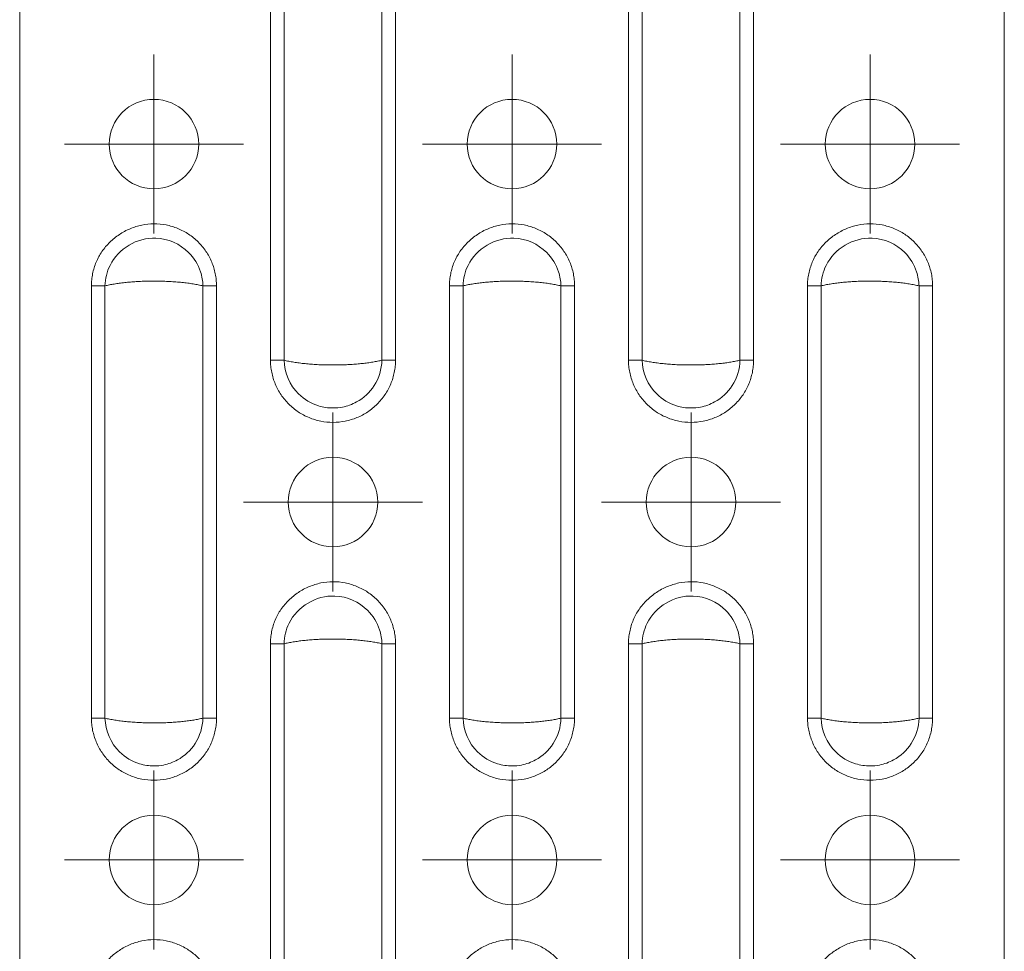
# Model space of a CAD drawing. Header units: millimetres. Extents: x 0 to 210, y 0 to 297.
# Tile 9 of 11: x 44 to 72, y 236 to 262. Entities that reach past the tile are written whole.
import ezdxf

# ---------------------------------------------------------------- set-up
doc = ezdxf.new("R2010")
doc.units = ezdxf.units.MM

# ---------------------------------------------------------------- blocks, each defined once
blk = doc.blocks.new('SW_CENTERMARKSYMBOL_1')
at = {"color": 0, "linetype": 'Continuous', "lineweight": 0}
for p, q in [((0, 1.25), (0, 2.5)), ((0, 0), (0, 1.25)), ((-1.25, 0), (-2.5, 0)), ((0, 0), (-1.25, 0)), ((0, 0), (0, -1.25)), ((0, 0), (1.25, 0)), ((1.25, 0), (2.5, 0)), ((0, -1.25), (0, -2.5))]:
    blk.add_line(p, q, dxfattribs=at)
blk = doc.blocks.new('SW_CENTERMARKSYMBOL_2')
at = {"color": 0, "linetype": 'Continuous', "lineweight": 0}
for p, q in [((0, 1.25), (0, 2.5)), ((0, 0), (0, 1.25)), ((-1.25, 0), (-2.5, 0)), ((0, 0), (-1.25, 0)), ((0, 0), (0, -1.25)), ((0, 0), (1.25, 0)), ((1.25, 0), (2.5, 0)), ((0, -1.25), (0, -2.5))]:
    blk.add_line(p, q, dxfattribs=at)
blk = doc.blocks.new('SW_CENTERMARKSYMBOL_6')
at = {"color": 0, "linetype": 'Continuous', "lineweight": 0}
for p, q in [((0, 1.25), (0, 2.5)), ((0, 0), (0, 1.25)), ((-1.25, 0), (-2.5, 0)), ((0, 0), (-1.25, 0)), ((0, 0), (0, -1.25)), ((0, 0), (1.25, 0)), ((1.25, 0), (2.5, 0)), ((0, -1.25), (0, -2.5))]:
    blk.add_line(p, q, dxfattribs=at)
blk = doc.blocks.new('SW_CENTERMARKSYMBOL_9')
at = {"color": 0, "linetype": 'Continuous', "lineweight": 0}
for p, q in [((0, 1.25), (0, 2.5)), ((0, 0), (0, 1.25)), ((-1.25, 0), (-2.5, 0)), ((0, 0), (-1.25, 0)), ((0, 0), (0, -1.25)), ((0, 0), (1.25, 0)), ((1.25, 0), (2.5, 0)), ((0, -1.25), (0, -2.5))]:
    blk.add_line(p, q, dxfattribs=at)
blk = doc.blocks.new('SW_CENTERMARKSYMBOL_11')
at = {"color": 0, "linetype": 'Continuous', "lineweight": 0}
for p, q in [((0, 1.25), (0, 2.5)), ((0, 0), (0, 1.25)), ((-1.25, 0), (-2.5, 0)), ((0, 0), (-1.25, 0)), ((0, 0), (0, -1.25)), ((0, 0), (1.25, 0)), ((1.25, 0), (2.5, 0)), ((0, -1.25), (0, -2.5))]:
    blk.add_line(p, q, dxfattribs=at)
blk = doc.blocks.new('SW_CENTERMARKSYMBOL_12')
at = {"color": 0, "linetype": 'Continuous', "lineweight": 0}
for p, q in [((0, 1.25), (0, 2.5)), ((0, 0), (0, 1.25)), ((-1.25, 0), (-2.5, 0)), ((0, 0), (-1.25, 0)), ((0, 0), (0, -1.25)), ((0, 0), (1.25, 0)), ((1.25, 0), (2.5, 0)), ((0, -1.25), (0, -2.5))]:
    blk.add_line(p, q, dxfattribs=at)
blk = doc.blocks.new('SW_CENTERMARKSYMBOL_14')
at = {"color": 0, "linetype": 'Continuous', "lineweight": 0}
for p, q in [((0, 1.25), (0, 2.5)), ((0, 0), (0, 1.25)), ((-1.25, 0), (-2.5, 0)), ((0, 0), (-1.25, 0)), ((0, 0), (0, -1.25)), ((0, 0), (1.25, 0)), ((1.25, 0), (2.5, 0)), ((0, -1.25), (0, -2.5))]:
    blk.add_line(p, q, dxfattribs=at)
blk = doc.blocks.new('SW_CENTERMARKSYMBOL_15')
at = {"color": 0, "linetype": 'Continuous', "lineweight": 0}
for p, q in [((0, 1.25), (0, 2.5)), ((0, 0), (0, 1.25)), ((-1.25, 0), (-2.5, 0)), ((0, 0), (-1.25, 0)), ((0, 0), (0, -1.25)), ((0, 0), (1.25, 0)), ((1.25, 0), (2.5, 0)), ((0, -1.25), (0, -2.5))]:
    blk.add_line(p, q, dxfattribs=at)

msp = doc.modelspace()

# ---------------------------------------------------------------- linework, layer by layer
at = {"color": 7, "linetype": 'Continuous', "lineweight": 15}
for p, q in [((44.462, 271.362), (44.462, 154.612)), ((71.962, 271.362), (71.962, 154.612)), ((51.464, 252.824), (51.464, 264.9)), ((51.844, 252.824), (51.844, 264.9)), ((54.579, 264.9), (54.579, 252.824)), ((54.959, 264.9), (54.959, 252.824)), ((61.464, 252.824), (61.464, 264.9)), ((61.844, 252.824), (61.844, 264.9)), ((64.579, 264.9), (64.579, 252.824)), ((64.959, 264.9), (64.959, 252.824)), ((46.464, 242.824), (46.464, 254.9)), ((46.844, 242.824), (46.844, 254.9)), ((49.579, 254.9), (49.579, 242.824)), ((49.959, 254.9), (49.959, 242.824)), ((56.464, 242.824), (56.464, 254.9)), ((56.844, 242.824), (56.844, 254.9)), ((59.579, 254.9), (59.579, 242.824)), ((59.959, 254.9), (59.959, 242.824)), ((66.464, 242.824), (66.464, 254.9)), ((66.844, 242.824), (66.844, 254.9)), ((69.579, 254.9), (69.579, 242.824)), ((69.959, 254.9), (69.959, 242.824)), ((51.464, 232.824), (51.464, 244.9)), ((51.844, 232.824), (51.844, 244.9)), ((54.579, 244.9), (54.579, 232.824)), ((54.959, 244.9), (54.959, 232.824)), ((61.464, 232.824), (61.464, 244.9)), ((61.844, 232.824), (61.844, 244.9)), ((64.579, 244.9), (64.579, 232.824)), ((64.959, 244.9), (64.959, 232.824))]:
    msp.add_line(p, q, dxfattribs=at)
for centre in [(48.212, 258.862), (58.212, 258.862), (68.212, 258.862), (53.212, 248.862), (63.212, 248.862), (48.212, 238.862), (58.212, 238.862), (68.212, 238.862)]:
    msp.add_circle(centre, 1.25, dxfattribs=at)
for points, knots in [([(46.464, 254.9), (46.465, 254.929), (46.466, 254.985), (46.472, 255.07), (46.483, 255.155), (46.503, 255.267), (46.538, 255.405), (46.614, 255.618), (46.75, 255.869), (46.972, 256.129), (47.239, 256.345), (47.543, 256.507), (47.87, 256.611), (48.212, 256.648), (48.553, 256.613), (48.882, 256.513), (49.186, 256.353), (49.408, 256.173), (49.562, 256.004), (49.665, 255.867), (49.754, 255.72), (49.828, 255.566), (49.886, 255.405), (49.928, 255.24), (49.954, 255.071), (49.957, 254.957), (49.959, 254.9)], [0, 0, 0, 0, 0.015558, 0.031135, 0.046768, 0.062496, 0.093799, 0.125045, 0.186708, 0.249382, 0.311688, 0.374289, 0.437411, 0.499275, 0.561957, 0.624546, 0.687103, 0.749679, 0.780928, 0.812381, 0.843709, 0.875023, 0.906415, 0.937501, 0.968592, 1, 1, 1, 1]), ([(56.464, 254.9), (56.465, 254.929), (56.466, 254.985), (56.472, 255.07), (56.483, 255.155), (56.503, 255.267), (56.538, 255.405), (56.614, 255.618), (56.75, 255.869), (56.972, 256.129), (57.239, 256.345), (57.543, 256.507), (57.87, 256.611), (58.212, 256.648), (58.553, 256.613), (58.882, 256.513), (59.186, 256.353), (59.408, 256.173), (59.562, 256.004), (59.665, 255.867), (59.754, 255.72), (59.828, 255.566), (59.886, 255.405), (59.928, 255.24), (59.954, 255.071), (59.957, 254.957), (59.959, 254.9)], [0, 0, 0, 0, 0.0155584, 0.0311347, 0.0467676, 0.0624956, 0.0937995, 0.1250448, 0.1867078, 0.2493823, 0.3116879, 0.3742888, 0.437411, 0.4992755, 0.5619569, 0.6245458, 0.6871026, 0.7496794, 0.7809281, 0.8123812, 0.8437088, 0.8750227, 0.906415, 0.9375008, 0.9685919, 1, 1, 1, 1]), ([(66.464, 254.9), (66.465, 254.929), (66.466, 254.985), (66.472, 255.07), (66.483, 255.155), (66.503, 255.267), (66.538, 255.405), (66.614, 255.618), (66.75, 255.869), (66.972, 256.129), (67.239, 256.345), (67.543, 256.507), (67.87, 256.611), (68.212, 256.648), (68.553, 256.613), (68.882, 256.513), (69.186, 256.353), (69.408, 256.173), (69.562, 256.004), (69.665, 255.867), (69.754, 255.72), (69.828, 255.566), (69.886, 255.405), (69.928, 255.24), (69.954, 255.071), (69.957, 254.957), (69.959, 254.9)], [0, 0, 0, 0, 0.0155584, 0.0311347, 0.0467676, 0.0624956, 0.0937995, 0.1250448, 0.1867078, 0.2493823, 0.3116879, 0.3742888, 0.437411, 0.4992755, 0.5619569, 0.6245458, 0.6871026, 0.7496794, 0.7809281, 0.8123812, 0.8437088, 0.8750227, 0.906415, 0.9375008, 0.9685919, 1, 1, 1, 1]), ([(46.844, 254.9), (46.849, 255.098), (46.897, 255.296), (47.217, 255.943), (47.74, 256.256), (48.608, 256.22), (48.94, 256.075), (49.331, 255.682), (49.446, 255.496), (49.554, 255.166), (49.576, 255.033), (49.579, 254.9)], [-1.088547, -1.088547, -1.088547, -1.088547, -0.936031, -0.936031, -0.529703, -0.529703, -0.266904, -0.266904, -0.102656, -0.102656, 0, 0, 0, 0]), ([(56.844, 254.9), (56.849, 255.098), (56.897, 255.296), (57.217, 255.943), (57.74, 256.256), (58.608, 256.22), (58.94, 256.075), (59.331, 255.682), (59.446, 255.496), (59.554, 255.166), (59.576, 255.033), (59.579, 254.9)], [-1.088547, -1.088547, -1.088547, -1.088547, -0.936031, -0.936031, -0.529703, -0.529703, -0.266904, -0.266904, -0.102656, -0.102656, 0, 0, 0, 0]), ([(66.844, 254.9), (66.849, 255.098), (66.897, 255.296), (67.217, 255.943), (67.74, 256.256), (68.608, 256.22), (68.94, 256.075), (69.331, 255.682), (69.446, 255.496), (69.554, 255.166), (69.576, 255.033), (69.579, 254.9)], [-1.088547, -1.088547, -1.088547, -1.088547, -0.936031, -0.936031, -0.529703, -0.529703, -0.266904, -0.266904, -0.102656, -0.102656, 0, 0, 0, 0]), ([(49.579, 254.9), (49.559, 254.905), (49.517, 254.916), (49.45, 254.93), (49.38, 254.943), (49.307, 254.956), (49.231, 254.967), (49.154, 254.978), (49.074, 254.988), (48.992, 254.997), (48.909, 255.004), (48.824, 255.011), (48.738, 255.017), (48.651, 255.022), (48.564, 255.027), (48.476, 255.03), (48.388, 255.032), (48.3, 255.034), (48.185, 255.034), (48.045, 255.033), (47.878, 255.028), (47.713, 255.02), (47.551, 255.008), (47.393, 254.993), (47.242, 254.975), (47.099, 254.953), (46.964, 254.929), (46.884, 254.91), (46.844, 254.9)], [0, 0, 0, 0, 0.030784, 0.061385, 0.091803, 0.122043, 0.152106, 0.181996, 0.211714, 0.241263, 0.270646, 0.299866, 0.328925, 0.357827, 0.386573, 0.415168, 0.443614, 0.471914, 0.500071, 0.55336, 0.607169, 0.661517, 0.716425, 0.771912, 0.827995, 0.884692, 0.942022, 1, 1, 1, 1]), ([(59.579, 254.9), (59.559, 254.905), (59.517, 254.916), (59.45, 254.93), (59.38, 254.943), (59.307, 254.956), (59.231, 254.967), (59.154, 254.978), (59.074, 254.988), (58.992, 254.997), (58.909, 255.004), (58.824, 255.011), (58.738, 255.017), (58.651, 255.022), (58.564, 255.027), (58.476, 255.03), (58.388, 255.032), (58.3, 255.034), (58.185, 255.034), (58.045, 255.033), (57.878, 255.028), (57.713, 255.02), (57.551, 255.008), (57.393, 254.993), (57.242, 254.975), (57.099, 254.953), (56.964, 254.929), (56.884, 254.91), (56.844, 254.9)], [0, 0, 0, 0, 0.030784, 0.061385, 0.091803, 0.122043, 0.152106, 0.181996, 0.211714, 0.241263, 0.270646, 0.299866, 0.328925, 0.357827, 0.386573, 0.415168, 0.443614, 0.471914, 0.500071, 0.55336, 0.607169, 0.661517, 0.716425, 0.771912, 0.827995, 0.884692, 0.942022, 1, 1, 1, 1]), ([(69.579, 254.9), (69.559, 254.905), (69.517, 254.916), (69.45, 254.93), (69.38, 254.943), (69.307, 254.956), (69.231, 254.967), (69.154, 254.978), (69.074, 254.988), (68.992, 254.997), (68.909, 255.004), (68.824, 255.011), (68.738, 255.017), (68.651, 255.022), (68.564, 255.027), (68.476, 255.03), (68.388, 255.032), (68.3, 255.034), (68.185, 255.034), (68.045, 255.033), (67.878, 255.028), (67.713, 255.02), (67.551, 255.008), (67.393, 254.993), (67.242, 254.975), (67.099, 254.953), (66.964, 254.929), (66.884, 254.91), (66.844, 254.9)], [0, 0, 0, 0, 0.030784, 0.061385, 0.091803, 0.122043, 0.152106, 0.181996, 0.211714, 0.241263, 0.270646, 0.299866, 0.328925, 0.357827, 0.386573, 0.415168, 0.443614, 0.471914, 0.500071, 0.55336, 0.607169, 0.661517, 0.716425, 0.771912, 0.827995, 0.884692, 0.942022, 1, 1, 1, 1]), ([(49.959, 254.9), (49.887, 254.9), (49.815, 254.9), (49.685, 254.9), (49.626, 254.9), (49.579, 254.9)], [0, 0, 0, 0, 0.5, 0.5, 1, 1, 1, 1]), ([(59.959, 254.9), (59.887, 254.9), (59.815, 254.9), (59.685, 254.9), (59.626, 254.9), (59.579, 254.9)], [0, 0, 0, 0, 0.5, 0.5, 1, 1, 1, 1]), ([(69.959, 254.9), (69.887, 254.9), (69.815, 254.9), (69.685, 254.9), (69.626, 254.9), (69.579, 254.9)], [0, 0, 0, 0, 0.5, 0.5, 1, 1, 1, 1]), ([(54.959, 252.824), (54.958, 252.795), (54.958, 252.739), (54.951, 252.654), (54.94, 252.569), (54.92, 252.457), (54.885, 252.319), (54.808, 252.105), (54.673, 251.852), (54.453, 251.589), (54.187, 251.37), (53.883, 251.21), (53.554, 251.11), (53.212, 251.077), (52.869, 251.11), (52.54, 251.21), (52.236, 251.371), (51.97, 251.587), (51.752, 251.853), (51.617, 252.105), (51.539, 252.319), (51.497, 252.485), (51.469, 252.654), (51.466, 252.767), (51.464, 252.824)], [0, 0, 0, 0, 0.015533, 0.031084, 0.046691, 0.062392, 0.093615, 0.124896, 0.187194, 0.249778, 0.312389, 0.374922, 0.437461, 0.50008, 0.562677, 0.625319, 0.687821, 0.750259, 0.812689, 0.875175, 0.906472, 0.937669, 0.968968, 1, 1, 1, 1]), ([(51.464, 252.824), (51.536, 252.824), (51.608, 252.824), (51.738, 252.824), (51.797, 252.824), (51.844, 252.824)], [0, 0, 0, 0, 0.5, 0.5, 1, 1, 1, 1]), ([(51.844, 252.824), (51.865, 252.819), (51.906, 252.808), (51.974, 252.794), (52.044, 252.781), (52.116, 252.768), (52.192, 252.757), (52.27, 252.746), (52.35, 252.736), (52.431, 252.727), (52.515, 252.72), (52.599, 252.713), (52.685, 252.707), (52.772, 252.701), (52.86, 252.697), (52.947, 252.694), (53.036, 252.692), (53.124, 252.69), (53.238, 252.69), (53.378, 252.691), (53.545, 252.696), (53.71, 252.704), (53.872, 252.716), (54.03, 252.731), (54.181, 252.749), (54.325, 252.771), (54.46, 252.795), (54.539, 252.814), (54.579, 252.824)], [0, 0, 0, 0, 0.030784, 0.061385, 0.091803, 0.122043, 0.152106, 0.181996, 0.211714, 0.241263, 0.270646, 0.299866, 0.328925, 0.357827, 0.386573, 0.415168, 0.443614, 0.471914, 0.500071, 0.55336, 0.607169, 0.661517, 0.716425, 0.771912, 0.827995, 0.884692, 0.942022, 1, 1, 1, 1]), ([(54.579, 252.824), (54.573, 252.573), (54.497, 252.324), (54.238, 251.924), (54.068, 251.766), (53.746, 251.589), (53.613, 251.541), (53.388, 251.497), (53.299, 251.489), (53.076, 251.489), (52.939, 251.509), (52.6, 251.613), (52.408, 251.728), (52.003, 252.126), (51.852, 252.472), (51.844, 252.824)], [-1.089053, -1.089053, -1.089053, -1.089053, -0.895746, -0.895746, -0.721498, -0.721498, -0.612592, -0.612592, -0.544526, -0.544526, -0.439244, -0.439244, -0.270793, -0.270793, 0, 0, 0, 0]), ([(54.579, 252.824), (54.626, 252.824), (54.685, 252.824), (54.815, 252.824), (54.887, 252.824), (54.959, 252.824)], [0, 0, 0, 0, 0.5, 0.5, 1, 1, 1, 1]), ([(64.959, 252.824), (64.958, 252.795), (64.958, 252.739), (64.951, 252.654), (64.94, 252.569), (64.92, 252.457), (64.885, 252.319), (64.808, 252.105), (64.673, 251.852), (64.453, 251.589), (64.187, 251.37), (63.883, 251.21), (63.554, 251.11), (63.212, 251.077), (62.869, 251.11), (62.54, 251.21), (62.236, 251.371), (61.97, 251.587), (61.752, 251.853), (61.617, 252.105), (61.539, 252.319), (61.497, 252.485), (61.469, 252.654), (61.466, 252.767), (61.464, 252.824)], [0, 0, 0, 0, 0.015533, 0.031084, 0.046691, 0.062392, 0.093615, 0.124896, 0.187194, 0.249778, 0.312389, 0.374922, 0.437461, 0.50008, 0.562677, 0.625319, 0.687821, 0.750259, 0.812689, 0.875175, 0.906472, 0.937669, 0.968968, 1, 1, 1, 1]), ([(61.464, 252.824), (61.536, 252.824), (61.608, 252.824), (61.738, 252.824), (61.797, 252.824), (61.844, 252.824)], [0, 0, 0, 0, 0.5, 0.5, 1, 1, 1, 1]), ([(61.844, 252.824), (61.865, 252.819), (61.906, 252.808), (61.974, 252.794), (62.044, 252.781), (62.116, 252.768), (62.192, 252.757), (62.27, 252.746), (62.35, 252.736), (62.431, 252.727), (62.515, 252.72), (62.599, 252.713), (62.685, 252.707), (62.772, 252.701), (62.86, 252.697), (62.947, 252.694), (63.036, 252.692), (63.124, 252.69), (63.238, 252.69), (63.378, 252.691), (63.545, 252.696), (63.71, 252.704), (63.872, 252.716), (64.03, 252.731), (64.181, 252.749), (64.325, 252.771), (64.46, 252.795), (64.539, 252.814), (64.579, 252.824)], [0, 0, 0, 0, 0.030784, 0.061385, 0.091803, 0.122043, 0.152106, 0.181996, 0.211714, 0.241263, 0.270646, 0.299866, 0.328925, 0.357827, 0.386573, 0.415168, 0.443614, 0.471914, 0.500071, 0.55336, 0.607169, 0.661517, 0.716425, 0.771912, 0.827995, 0.884692, 0.942022, 1, 1, 1, 1]), ([(64.579, 252.824), (64.573, 252.573), (64.497, 252.324), (64.238, 251.924), (64.068, 251.766), (63.746, 251.589), (63.613, 251.541), (63.388, 251.497), (63.299, 251.489), (63.076, 251.489), (62.939, 251.509), (62.6, 251.613), (62.408, 251.728), (62.003, 252.126), (61.852, 252.472), (61.844, 252.824)], [-1.089053, -1.089053, -1.089053, -1.089053, -0.895746, -0.895746, -0.721498, -0.721498, -0.612592, -0.612592, -0.544526, -0.544526, -0.439244, -0.439244, -0.270793, -0.270793, 0, 0, 0, 0]), ([(64.579, 252.824), (64.626, 252.824), (64.685, 252.824), (64.815, 252.824), (64.887, 252.824), (64.959, 252.824)], [0, 0, 0, 0, 0.5, 0.5, 1, 1, 1, 1]), ([(51.464, 244.9), (51.465, 244.929), (51.466, 244.985), (51.472, 245.07), (51.483, 245.155), (51.503, 245.267), (51.538, 245.405), (51.614, 245.618), (51.75, 245.869), (51.972, 246.129), (52.239, 246.345), (52.543, 246.507), (52.87, 246.611), (53.212, 246.648), (53.553, 246.613), (53.882, 246.513), (54.186, 246.353), (54.408, 246.173), (54.562, 246.004), (54.665, 245.867), (54.754, 245.72), (54.828, 245.566), (54.886, 245.405), (54.928, 245.24), (54.954, 245.071), (54.957, 244.957), (54.959, 244.9)], [0, 0, 0, 0, 0.015558, 0.031135, 0.046768, 0.062496, 0.093799, 0.125045, 0.186708, 0.249382, 0.311688, 0.374289, 0.437411, 0.499275, 0.561957, 0.624546, 0.687103, 0.749679, 0.780928, 0.812381, 0.843709, 0.875023, 0.906415, 0.937501, 0.968592, 1, 1, 1, 1]), ([(61.464, 244.9), (61.465, 244.929), (61.466, 244.985), (61.472, 245.07), (61.483, 245.155), (61.503, 245.267), (61.538, 245.405), (61.614, 245.618), (61.75, 245.869), (61.972, 246.129), (62.239, 246.345), (62.543, 246.507), (62.87, 246.611), (63.212, 246.648), (63.553, 246.613), (63.882, 246.513), (64.186, 246.353), (64.408, 246.173), (64.562, 246.004), (64.665, 245.867), (64.754, 245.72), (64.828, 245.566), (64.886, 245.405), (64.928, 245.24), (64.954, 245.071), (64.957, 244.957), (64.959, 244.9)], [0, 0, 0, 0, 0.015558, 0.031135, 0.046768, 0.062496, 0.093799, 0.125045, 0.186708, 0.249382, 0.311688, 0.374289, 0.437411, 0.499275, 0.561957, 0.624546, 0.687103, 0.749679, 0.780928, 0.812381, 0.843709, 0.875023, 0.906415, 0.937501, 0.968592, 1, 1, 1, 1]), ([(51.844, 244.9), (51.849, 245.098), (51.897, 245.296), (52.217, 245.943), (52.74, 246.256), (53.608, 246.22), (53.94, 246.075), (54.331, 245.682), (54.446, 245.496), (54.554, 245.166), (54.576, 245.033), (54.579, 244.9)], [-1.088547, -1.088547, -1.088547, -1.088547, -0.936031, -0.936031, -0.529703, -0.529703, -0.266904, -0.266904, -0.102656, -0.102656, 0, 0, 0, 0]), ([(61.844, 244.9), (61.849, 245.098), (61.897, 245.296), (62.217, 245.943), (62.74, 246.256), (63.608, 246.22), (63.94, 246.075), (64.331, 245.682), (64.446, 245.496), (64.554, 245.166), (64.576, 245.033), (64.579, 244.9)], [-1.088547, -1.088547, -1.088547, -1.088547, -0.936031, -0.936031, -0.529703, -0.529703, -0.266904, -0.266904, -0.102656, -0.102656, 0, 0, 0, 0]), ([(54.579, 244.9), (54.559, 244.905), (54.517, 244.916), (54.45, 244.93), (54.38, 244.943), (54.307, 244.956), (54.231, 244.967), (54.154, 244.978), (54.074, 244.988), (53.992, 244.997), (53.909, 245.004), (53.824, 245.011), (53.738, 245.017), (53.651, 245.022), (53.564, 245.027), (53.476, 245.03), (53.388, 245.032), (53.3, 245.034), (53.185, 245.034), (53.045, 245.033), (52.878, 245.028), (52.713, 245.02), (52.551, 245.008), (52.393, 244.993), (52.242, 244.975), (52.099, 244.953), (51.964, 244.929), (51.884, 244.91), (51.844, 244.9)], [0, 0, 0, 0, 0.030784, 0.061385, 0.091803, 0.122043, 0.152106, 0.181996, 0.211714, 0.241263, 0.270646, 0.299866, 0.328925, 0.357827, 0.386573, 0.415168, 0.443614, 0.471914, 0.500071, 0.55336, 0.607169, 0.661517, 0.716425, 0.771912, 0.827995, 0.884692, 0.942022, 1, 1, 1, 1]), ([(64.579, 244.9), (64.559, 244.905), (64.517, 244.916), (64.45, 244.93), (64.38, 244.943), (64.307, 244.956), (64.231, 244.967), (64.154, 244.978), (64.074, 244.988), (63.992, 244.997), (63.909, 245.004), (63.824, 245.011), (63.738, 245.017), (63.651, 245.022), (63.564, 245.027), (63.476, 245.03), (63.388, 245.032), (63.3, 245.034), (63.185, 245.034), (63.045, 245.033), (62.878, 245.028), (62.713, 245.02), (62.551, 245.008), (62.393, 244.993), (62.242, 244.975), (62.099, 244.953), (61.964, 244.929), (61.884, 244.91), (61.844, 244.9)], [0, 0, 0, 0, 0.030784, 0.061385, 0.091803, 0.122043, 0.152106, 0.181996, 0.211714, 0.241263, 0.270646, 0.299866, 0.328925, 0.357827, 0.386573, 0.415168, 0.443614, 0.471914, 0.500071, 0.55336, 0.607169, 0.661517, 0.716425, 0.771912, 0.827995, 0.884692, 0.942022, 1, 1, 1, 1]), ([(54.959, 244.9), (54.887, 244.9), (54.815, 244.9), (54.685, 244.9), (54.626, 244.9), (54.579, 244.9)], [0, 0, 0, 0, 0.5, 0.5, 1, 1, 1, 1]), ([(64.959, 244.9), (64.887, 244.9), (64.815, 244.9), (64.685, 244.9), (64.626, 244.9), (64.579, 244.9)], [0, 0, 0, 0, 0.5, 0.5, 1, 1, 1, 1]), ([(49.959, 242.824), (49.958, 242.795), (49.958, 242.739), (49.951, 242.654), (49.94, 242.569), (49.92, 242.457), (49.885, 242.319), (49.808, 242.105), (49.673, 241.852), (49.453, 241.589), (49.187, 241.37), (48.883, 241.21), (48.554, 241.11), (48.212, 241.077), (47.869, 241.11), (47.54, 241.21), (47.236, 241.371), (46.97, 241.587), (46.752, 241.853), (46.617, 242.105), (46.539, 242.319), (46.497, 242.485), (46.469, 242.654), (46.466, 242.767), (46.464, 242.824)], [0, 0, 0, 0, 0.015533, 0.031084, 0.046691, 0.062392, 0.093615, 0.124896, 0.187194, 0.249778, 0.312389, 0.374922, 0.437461, 0.50008, 0.562677, 0.625319, 0.687821, 0.750259, 0.812689, 0.875175, 0.906472, 0.937669, 0.968968, 1, 1, 1, 1]), ([(46.464, 242.824), (46.536, 242.824), (46.608, 242.824), (46.738, 242.824), (46.797, 242.824), (46.844, 242.824)], [0, 0, 0, 0, 0.5, 0.5, 1, 1, 1, 1]), ([(46.844, 242.824), (46.865, 242.819), (46.906, 242.808), (46.974, 242.794), (47.044, 242.781), (47.116, 242.768), (47.192, 242.757), (47.27, 242.746), (47.35, 242.736), (47.431, 242.727), (47.515, 242.72), (47.599, 242.713), (47.685, 242.707), (47.772, 242.701), (47.86, 242.697), (47.947, 242.694), (48.036, 242.692), (48.124, 242.69), (48.238, 242.69), (48.378, 242.691), (48.545, 242.696), (48.71, 242.704), (48.872, 242.716), (49.03, 242.731), (49.181, 242.749), (49.325, 242.771), (49.46, 242.795), (49.539, 242.814), (49.579, 242.824)], [0, 0, 0, 0, 0.030784, 0.061385, 0.091803, 0.122043, 0.152106, 0.181996, 0.211714, 0.241263, 0.270646, 0.299866, 0.328925, 0.357827, 0.386573, 0.415168, 0.443614, 0.471914, 0.500071, 0.55336, 0.607169, 0.661517, 0.716425, 0.771912, 0.827995, 0.884692, 0.942022, 1, 1, 1, 1]), ([(49.579, 242.824), (49.573, 242.573), (49.497, 242.324), (49.238, 241.924), (49.068, 241.766), (48.746, 241.589), (48.613, 241.541), (48.388, 241.497), (48.299, 241.489), (48.076, 241.489), (47.939, 241.509), (47.6, 241.613), (47.408, 241.728), (47.003, 242.126), (46.852, 242.472), (46.844, 242.824)], [-1.089053, -1.089053, -1.089053, -1.089053, -0.895746, -0.895746, -0.721498, -0.721498, -0.612592, -0.612592, -0.544526, -0.544526, -0.439244, -0.439244, -0.270793, -0.270793, 0, 0, 0, 0]), ([(49.579, 242.824), (49.626, 242.824), (49.685, 242.824), (49.815, 242.824), (49.887, 242.824), (49.959, 242.824)], [0, 0, 0, 0, 0.5, 0.5, 1, 1, 1, 1]), ([(59.959, 242.824), (59.958, 242.795), (59.958, 242.739), (59.951, 242.654), (59.94, 242.569), (59.92, 242.457), (59.885, 242.319), (59.808, 242.105), (59.673, 241.852), (59.453, 241.589), (59.187, 241.37), (58.883, 241.21), (58.554, 241.11), (58.212, 241.077), (57.869, 241.11), (57.54, 241.21), (57.236, 241.371), (56.97, 241.587), (56.752, 241.853), (56.617, 242.105), (56.539, 242.319), (56.497, 242.485), (56.469, 242.654), (56.466, 242.767), (56.464, 242.824)], [0, 0, 0, 0, 0.015533, 0.031084, 0.046691, 0.062392, 0.093615, 0.124896, 0.187194, 0.249778, 0.312389, 0.374922, 0.437461, 0.50008, 0.562677, 0.625319, 0.687821, 0.750259, 0.812689, 0.875175, 0.906472, 0.937669, 0.968968, 1, 1, 1, 1]), ([(56.464, 242.824), (56.536, 242.824), (56.608, 242.824), (56.738, 242.824), (56.797, 242.824), (56.844, 242.824)], [0, 0, 0, 0, 0.5, 0.5, 1, 1, 1, 1]), ([(56.844, 242.824), (56.865, 242.819), (56.906, 242.808), (56.974, 242.794), (57.044, 242.781), (57.116, 242.768), (57.192, 242.757), (57.27, 242.746), (57.35, 242.736), (57.431, 242.727), (57.515, 242.72), (57.599, 242.713), (57.685, 242.707), (57.772, 242.701), (57.86, 242.697), (57.947, 242.694), (58.036, 242.692), (58.124, 242.69), (58.238, 242.69), (58.378, 242.691), (58.545, 242.696), (58.71, 242.704), (58.872, 242.716), (59.03, 242.731), (59.181, 242.749), (59.325, 242.771), (59.46, 242.795), (59.539, 242.814), (59.579, 242.824)], [0, 0, 0, 0, 0.0307842, 0.0613845, 0.0918034, 0.1220432, 0.1521065, 0.1819958, 0.2117137, 0.2412629, 0.270646, 0.2998659, 0.3289251, 0.3578267, 0.3865734, 0.4151681, 0.4436139, 0.4719137, 0.5000706, 0.5533598, 0.6071687, 0.6615173, 0.7164253, 0.7719117, 0.8279948, 0.8846925, 0.942022, 1, 1, 1, 1]), ([(59.579, 242.824), (59.573, 242.573), (59.497, 242.324), (59.238, 241.924), (59.068, 241.766), (58.746, 241.589), (58.613, 241.541), (58.388, 241.497), (58.299, 241.489), (58.076, 241.489), (57.939, 241.509), (57.6, 241.613), (57.408, 241.728), (57.003, 242.126), (56.852, 242.472), (56.844, 242.824)], [-1.089053, -1.089053, -1.089053, -1.089053, -0.895746, -0.895746, -0.721498, -0.721498, -0.612592, -0.612592, -0.544526, -0.544526, -0.439244, -0.439244, -0.270793, -0.270793, 0, 0, 0, 0]), ([(59.579, 242.824), (59.626, 242.824), (59.685, 242.824), (59.815, 242.824), (59.887, 242.824), (59.959, 242.824)], [0, 0, 0, 0, 0.5, 0.5, 1, 1, 1, 1]), ([(69.959, 242.824), (69.958, 242.795), (69.958, 242.739), (69.951, 242.654), (69.94, 242.569), (69.92, 242.457), (69.885, 242.319), (69.808, 242.105), (69.673, 241.852), (69.453, 241.589), (69.187, 241.37), (68.883, 241.21), (68.554, 241.11), (68.212, 241.077), (67.869, 241.11), (67.54, 241.21), (67.236, 241.371), (66.97, 241.587), (66.752, 241.853), (66.617, 242.105), (66.539, 242.319), (66.497, 242.485), (66.469, 242.654), (66.466, 242.767), (66.464, 242.824)], [0, 0, 0, 0, 0.0155334, 0.0310839, 0.0466905, 0.0623919, 0.0936154, 0.1248957, 0.1871939, 0.2497784, 0.3123888, 0.3749218, 0.4374611, 0.50008, 0.5626774, 0.6253192, 0.6878205, 0.7502594, 0.8126885, 0.8751746, 0.9064718, 0.9376686, 0.968968, 1, 1, 1, 1]), ([(66.464, 242.824), (66.536, 242.824), (66.608, 242.824), (66.738, 242.824), (66.797, 242.824), (66.844, 242.824)], [0, 0, 0, 0, 0.5, 0.5, 1, 1, 1, 1]), ([(66.844, 242.824), (66.865, 242.819), (66.906, 242.808), (66.974, 242.794), (67.044, 242.781), (67.116, 242.768), (67.192, 242.757), (67.27, 242.746), (67.35, 242.736), (67.431, 242.727), (67.515, 242.72), (67.599, 242.713), (67.685, 242.707), (67.772, 242.701), (67.86, 242.697), (67.947, 242.694), (68.036, 242.692), (68.124, 242.69), (68.238, 242.69), (68.378, 242.691), (68.545, 242.696), (68.71, 242.704), (68.872, 242.716), (69.03, 242.731), (69.181, 242.749), (69.325, 242.771), (69.46, 242.795), (69.539, 242.814), (69.579, 242.824)], [0, 0, 0, 0, 0.030784, 0.061385, 0.091803, 0.122043, 0.152106, 0.181996, 0.211714, 0.241263, 0.270646, 0.299866, 0.328925, 0.357827, 0.386573, 0.415168, 0.443614, 0.471914, 0.500071, 0.55336, 0.607169, 0.661517, 0.716425, 0.771912, 0.827995, 0.884692, 0.942022, 1, 1, 1, 1]), ([(69.579, 242.824), (69.573, 242.573), (69.497, 242.324), (69.238, 241.924), (69.068, 241.766), (68.746, 241.589), (68.613, 241.541), (68.388, 241.497), (68.299, 241.489), (68.076, 241.489), (67.939, 241.509), (67.6, 241.613), (67.408, 241.728), (67.003, 242.126), (66.852, 242.472), (66.844, 242.824)], [-1.089053, -1.089053, -1.089053, -1.089053, -0.895746, -0.895746, -0.721498, -0.721498, -0.612592, -0.612592, -0.544526, -0.544526, -0.439244, -0.439244, -0.270793, -0.270793, 0, 0, 0, 0]), ([(69.579, 242.824), (69.626, 242.824), (69.685, 242.824), (69.815, 242.824), (69.887, 242.824), (69.959, 242.824)], [0, 0, 0, 0, 0.5, 0.5, 1, 1, 1, 1]), ([(46.464, 234.9), (46.465, 234.929), (46.466, 234.985), (46.472, 235.07), (46.483, 235.155), (46.503, 235.267), (46.538, 235.405), (46.614, 235.618), (46.75, 235.869), (46.972, 236.129), (47.239, 236.345), (47.543, 236.507), (47.87, 236.611), (48.212, 236.648), (48.553, 236.613), (48.882, 236.513), (49.186, 236.353), (49.408, 236.173), (49.562, 236.004), (49.665, 235.867), (49.754, 235.72), (49.828, 235.566), (49.886, 235.405), (49.928, 235.24), (49.954, 235.071), (49.957, 234.957), (49.959, 234.9)], [0, 0, 0, 0, 0.015558, 0.031135, 0.046768, 0.062496, 0.093799, 0.125045, 0.186708, 0.249382, 0.311688, 0.374289, 0.437411, 0.499275, 0.561957, 0.624546, 0.687103, 0.749679, 0.780928, 0.812381, 0.843709, 0.875023, 0.906415, 0.937501, 0.968592, 1, 1, 1, 1]), ([(56.464, 234.9), (56.465, 234.929), (56.466, 234.985), (56.472, 235.07), (56.483, 235.155), (56.503, 235.267), (56.538, 235.405), (56.614, 235.618), (56.75, 235.869), (56.972, 236.129), (57.239, 236.345), (57.543, 236.507), (57.87, 236.611), (58.212, 236.648), (58.553, 236.613), (58.882, 236.513), (59.186, 236.353), (59.408, 236.173), (59.562, 236.004), (59.665, 235.867), (59.754, 235.72), (59.828, 235.566), (59.886, 235.405), (59.928, 235.24), (59.954, 235.071), (59.957, 234.957), (59.959, 234.9)], [0, 0, 0, 0, 0.015558, 0.031135, 0.046768, 0.062496, 0.093799, 0.125045, 0.186708, 0.249382, 0.311688, 0.374289, 0.437411, 0.499275, 0.561957, 0.624546, 0.687103, 0.749679, 0.780928, 0.812381, 0.843709, 0.875023, 0.906415, 0.937501, 0.968592, 1, 1, 1, 1]), ([(66.464, 234.9), (66.465, 234.929), (66.466, 234.985), (66.472, 235.07), (66.483, 235.155), (66.503, 235.267), (66.538, 235.405), (66.614, 235.618), (66.75, 235.869), (66.972, 236.129), (67.239, 236.345), (67.543, 236.507), (67.87, 236.611), (68.212, 236.648), (68.553, 236.613), (68.882, 236.513), (69.186, 236.353), (69.408, 236.173), (69.562, 236.004), (69.665, 235.867), (69.754, 235.72), (69.828, 235.566), (69.886, 235.405), (69.928, 235.24), (69.954, 235.071), (69.957, 234.957), (69.959, 234.9)], [0, 0, 0, 0, 0.015558, 0.031135, 0.046768, 0.062496, 0.093799, 0.125045, 0.186708, 0.249382, 0.311688, 0.374289, 0.437411, 0.499275, 0.561957, 0.624546, 0.687103, 0.749679, 0.780928, 0.812381, 0.843709, 0.875023, 0.906415, 0.937501, 0.968592, 1, 1, 1, 1])]:
    msp.add_open_spline(points, degree=3, knots=knots, dxfattribs=at)
for points in [[(46.464, 254.9), (46.536, 254.9), (46.68, 254.9), (46.797, 254.9), (46.844, 254.9)], [(56.464, 254.9), (56.536, 254.9), (56.68, 254.9), (56.797, 254.9), (56.844, 254.9)], [(66.464, 254.9), (66.536, 254.9), (66.68, 254.9), (66.797, 254.9), (66.844, 254.9)], [(51.464, 244.9), (51.536, 244.9), (51.68, 244.9), (51.797, 244.9), (51.844, 244.9)], [(61.464, 244.9), (61.536, 244.9), (61.68, 244.9), (61.797, 244.9), (61.844, 244.9)]]:
    msp.add_open_spline(points, degree=3, dxfattribs=at)

# ---------------------------------------------------------------- block references
at = {"color": 7, "linetype": 'Continuous', "lineweight": 0}
for name, p in [('SW_CENTERMARKSYMBOL_1', (48.212, 258.862)), ('SW_CENTERMARKSYMBOL_11', (58.212, 258.862)), ('SW_CENTERMARKSYMBOL_14', (68.212, 258.862)), ('SW_CENTERMARKSYMBOL_2', (53.212, 248.862)), ('SW_CENTERMARKSYMBOL_6', (63.212, 248.862)), ('SW_CENTERMARKSYMBOL_9', (48.212, 238.862)), ('SW_CENTERMARKSYMBOL_12', (58.212, 238.862)), ('SW_CENTERMARKSYMBOL_15', (68.212, 238.862))]:
    msp.add_blockref(name, p, dxfattribs=at)

doc.saveas('drawing.dxf')
